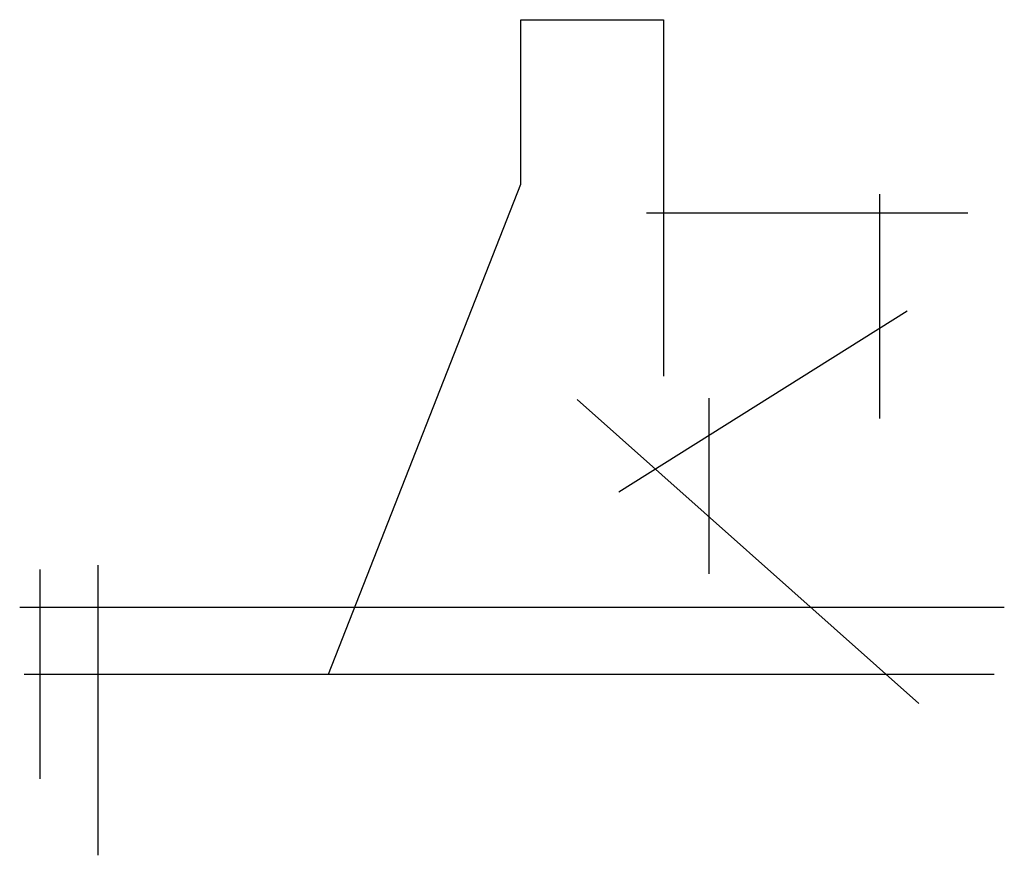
# Model space of a CAD drawing. Header units: millimetres. Extents: x 1410 to 3550, y 578 to 2394.
import ezdxf

# ---------------------------------------------------------------- set-up
doc = ezdxf.new("R2010")
doc.units = ezdxf.units.MM

msp = doc.modelspace()

# ---------------------------------------------------------------- linework, layer by layer
for p, q in [((2498.8, 2036.7), (2498.8, 2394.3)), ((2498.8, 2394.3), (2809.6, 2394.3)), ((2809.6, 2394.3), (2809.6, 1619.5)), ((2081.3, 971.7), (2498.8, 2036.7)), ((3279.2, 2015.2), (3279.2, 1527.7)), ((2772.4, 1974.3), (3471.2, 1974.3)), ((3339, 1760.5), (2712.6, 1367.3)), ((3364.2, 908), (2621.3, 1568.6)), ((2907.8, 1571.7), (2907.8, 1190)), ((1453.5, 1199.2), (1453.5, 744.3)), ((1579.1, 1208.6), (1579.1, 578.1)), ((1409.6, 1117.6), (3550.4, 1117.6)), ((1419, 971.7), (3528.4, 971.7))]:
    msp.add_line(p, q)

doc.saveas('drawing.dxf')
